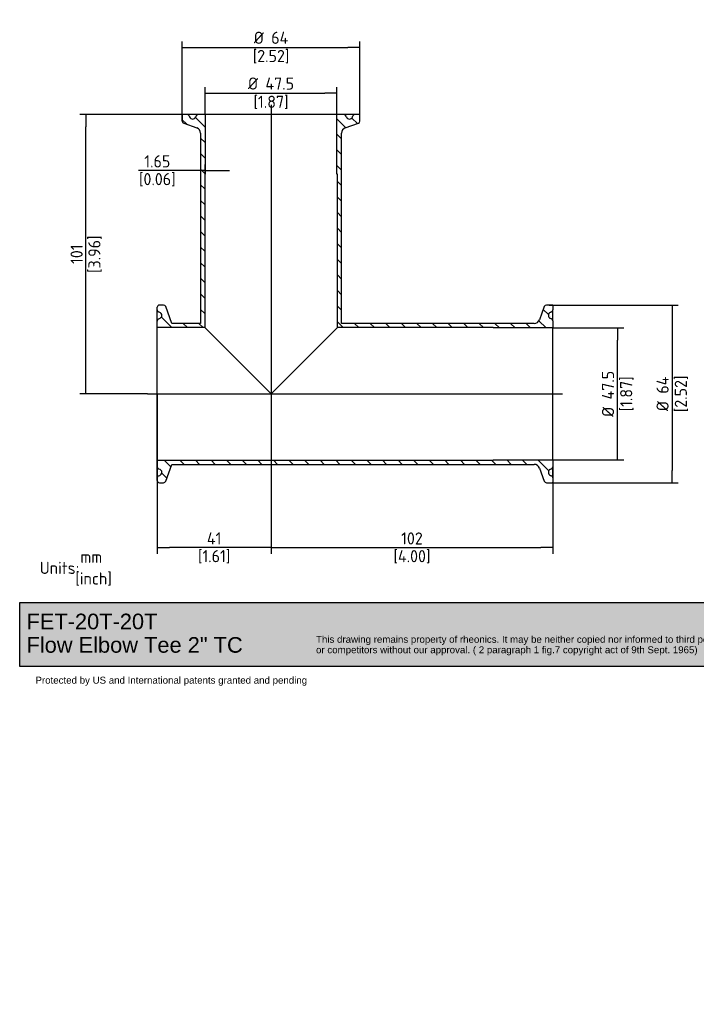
# Paper-space layout 'Invenitec-A4' of a CAD drawing. Header units: millimetres. Extents: x -40 to 256, y -55 to 236.
# Tile 1 of 7: x -40 to 155, y -55 to 228. Entities that reach past the tile are written whole.
import ezdxf
from ezdxf.entities.mleader import LeaderData, LeaderLine
from ezdxf.lldxf.tags import DXFTag
from ezdxf.math import Vec2, Vec3

# ---------------------------------------------------------------- set-up
doc = ezdxf.new("R2010")
doc.units = ezdxf.units.MM
for name, color, linetype in [('Default', 7, 'Continuous'), ('DV2_Default', 7, 'Continuous'), ('FET-20T-20T', 7, 'Continuous')]:
    doc.layers.add(name, color=color, linetype=linetype)
doc.styles.add('SEACAD_Solid_Edge_ISO', font='seiso.ttf')
tags = doc.linetypes.add('CENTER2', pattern=[28.575, 19.05, -3.175, 3.175, -3.175]).pattern_tags.tags
tags[10:11] = [DXFTag(74, 4), DXFTag(75, 0), DXFTag(340, '0'), DXFTag(46, 0.0), DXFTag(50, 0.0), DXFTag(44, 0.0), DXFTag(45, 0.0)]
tags[8:9] = [DXFTag(74, 4), DXFTag(75, 0), DXFTag(340, '0'), DXFTag(46, 0.0), DXFTag(50, 0.0), DXFTag(44, 0.0), DXFTag(45, 0.0)]
tags[6:7] = [DXFTag(74, 4), DXFTag(75, 0), DXFTag(340, '0'), DXFTag(46, 0.0), DXFTag(50, 0.0), DXFTag(44, 0.0), DXFTag(45, 0.0)]
tags[4:5] = [DXFTag(74, 4), DXFTag(75, 0), DXFTag(340, '0'), DXFTag(46, 0.0), DXFTag(50, 0.0), DXFTag(44, 0.0), DXFTag(45, 0.0)]
doc.dimstyles.new('Rheonics_Publish', dxfattribs={"dimtxt": 3.5, "dimasz": 3.5, "dimexe": 1.75, "dimexo": 0, "dimgap": 0.875, "dimtad": 1, "dimdec": 1, "dimlfac": 1.25, "dimdsep": 46, "dimtxsty": 'SEACAD_Solid_Edge_ISO', "dimblk1": '_SE_FILLED', "dimblk2": '_SE_FILLED', "dimsah": 1, "dimcen": 1.75, "dimazin": 0, "dimtfac": 0.5, "dimtdec": 3, "dimtmove": 0, "dimatfit": 3, "dimfxl": 1, "dimarcsym": 0})
picture_1 = doc.add_image_def('image1.jpg', size_in_pixel=(1363, 928))

# ---------------------------------------------------------------- blocks, each defined once
blk = doc.blocks.new('SE4')
at = {"layer": 'FET-20T-20T', "linetype": 'Continuous'}
h = blk.add_hatch(dxfattribs=at)
h.set_pattern_fill('LINE', angle=135, style=0)
edge = h.paths.add_edge_path()
edge.add_arc((48.47, 170.78), 0.64, 23, 90)
edge.add_line((48.47, 171.42), (47.23, 171.42))
edge.add_arc((47.23, 171.26), 0.16, 90, 180)
edge.add_line((47.07, 171.26), (47.07, 169.55))
edge.add_arc((47.71, 169.55), 0.64, 180, 250)
edge.add_line((47.49, 168.95), (51.3, 167.56))
edge.add_arc((50.75, 166.06), 1.6, 0, 70, ccw=False)
edge.add_line((52.35, 166.06), (52.35, 111.26))
edge.add_line((52.35, 111.26), (44.07, 111.26))
edge.add_line((44.07, 111.26), (42.3, 116.12))
edge.add_arc((41.7, 115.9), 0.64, 20, 90)
edge.add_line((41.7, 116.54), (40.51, 116.54))
edge.add_arc((40.51, 115.9), 0.64, 90, 180)
edge.add_line((39.87, 115.9), (39.87, 115.16))
edge.add_arc((40.51, 115.16), 0.64, 180, 247)
edge.add_line((40.26, 114.57), (40.6, 114.43))
edge.add_arc((40.23, 113.54), 0.96, -67, 67, ccw=False)
edge.add_line((40.6, 112.66), (40.26, 112.51))
edge.add_arc((40.51, 111.92), 0.64, 113, 180)
edge.add_line((39.87, 111.92), (39.87, 110.06))
edge.add_line((39.87, 110.06), (53.55, 110.06))
edge.add_line((53.55, 110.06), (53.55, 154.22))
edge.add_line((53.55, 154.22), (53.67, 154.22))
edge.add_line((53.67, 154.22), (53.67, 171.42))
edge.add_line((53.67, 171.42), (51.67, 171.42))
edge.add_arc((51.67, 170.78), 0.64, 90, 157)
edge.add_line((51.08, 171.03), (50.95, 170.73))
edge.add_arc((50.07, 171.1), 0.96, 203, 337, ccw=False)
edge.add_line((49.19, 170.73), (49.06, 171.03))
h = blk.add_hatch(dxfattribs=at)
h.set_pattern_fill('LINE', angle=135, style=0)
edge = h.paths.add_edge_path()
edge.add_arc((96.87, 170.78), 0.64, 90, 157)
edge.add_line((96.28, 171.03), (96.15, 170.73))
edge.add_arc((95.27, 171.1), 0.96, 203, 337, ccw=False)
edge.add_line((94.39, 170.73), (94.26, 171.03))
edge.add_arc((93.67, 170.78), 0.64, 23, 90)
edge.add_line((93.67, 171.42), (91.67, 171.42))
edge.add_line((91.67, 171.42), (91.67, 154.22))
edge.add_line((91.67, 154.22), (91.79, 154.22))
edge.add_line((91.79, 154.22), (91.79, 110.06))
edge.add_line((91.79, 110.06), (136.67, 110.06))
edge.add_line((136.67, 110.06), (136.67, 109.94))
edge.add_line((136.67, 109.94), (153.87, 109.94))
edge.add_line((153.87, 109.94), (153.87, 111.94))
edge.add_arc((153.23, 111.94), 0.64, 0, 67)
edge.add_line((153.48, 112.53), (153.17, 112.66))
edge.add_arc((153.55, 113.54), 0.96, 113, 247, ccw=False)
edge.add_line((153.17, 114.43), (153.48, 114.55))
edge.add_arc((153.23, 115.14), 0.64, 293, 360)
edge.add_line((153.87, 115.14), (153.87, 116.38))
edge.add_arc((153.71, 116.38), 0.16, 0, 90)
edge.add_line((153.71, 116.54), (152, 116.54))
edge.add_arc((152, 115.9), 0.64, 90, 160)
edge.add_line((151.4, 116.12), (150.01, 112.31))
edge.add_arc((148.51, 112.86), 1.6, 270, 340, ccw=False)
edge.add_line((148.51, 111.26), (92.99, 111.26))
edge.add_line((92.99, 111.26), (92.99, 166.06))
edge.add_arc((94.59, 166.06), 1.6, 110, 180, ccw=False)
edge.add_line((94.04, 167.56), (97.85, 168.95))
edge.add_arc((97.63, 169.55), 0.64, 290, 360)
edge.add_line((98.27, 169.55), (98.27, 171.26))
edge.add_arc((98.11, 171.26), 0.16, 0, 90)
edge.add_line((98.11, 171.42), (96.87, 171.42))
h = blk.add_hatch(dxfattribs=at)
h.set_pattern_fill('LINE', angle=135, style=0)
edge = h.paths.add_edge_path()
edge.add_line((136.67, 71.82), (39.87, 71.82))
edge.add_line((39.87, 71.82), (39.87, 69.96))
edge.add_arc((40.51, 69.96), 0.64, 180, 247)
edge.add_line((40.26, 69.37), (40.6, 69.23))
edge.add_arc((40.23, 68.34), 0.96, -67, 67, ccw=False)
edge.add_line((40.6, 67.46), (40.26, 67.31))
edge.add_arc((40.51, 66.72), 0.64, 113, 180)
edge.add_line((39.87, 66.72), (39.87, 65.98))
edge.add_arc((40.51, 65.98), 0.64, 180, 270)
edge.add_line((40.51, 65.34), (41.7, 65.34))
edge.add_arc((41.7, 65.98), 0.64, 270, 340)
edge.add_line((42.3, 65.76), (44.07, 70.62))
edge.add_line((44.07, 70.62), (148.51, 70.62))
edge.add_arc((148.51, 69.02), 1.6, 20, 90, ccw=False)
edge.add_line((150.01, 69.57), (151.4, 65.76))
edge.add_arc((152, 65.98), 0.64, 200, 270)
edge.add_line((152, 65.34), (153.71, 65.34))
edge.add_arc((153.71, 65.5), 0.16, 270, 360)
edge.add_line((153.87, 65.5), (153.87, 66.74))
edge.add_arc((153.23, 66.74), 0.64, 0, 67)
edge.add_line((153.48, 67.33), (153.17, 67.46))
edge.add_arc((153.55, 68.34), 0.96, 113, 247, ccw=False)
edge.add_line((153.17, 69.23), (153.48, 69.35))
edge.add_arc((153.23, 69.94), 0.64, 293, 360)
edge.add_line((153.87, 69.94), (153.87, 71.94))
edge.add_line((153.87, 71.94), (136.67, 71.94))
edge.add_line((136.67, 71.94), (136.67, 71.82))
at = {"layer": 'DV2_Default', "color": 7, "linetype": 'CENTER2'}
for p, q in [((72.67, 174.22), (72.67, 66.8)), ((37.07, 90.94), (156.67, 90.94))]:
    blk.add_line(p, q, dxfattribs=at)
at = {"layer": 'FET-20T-20T', "color": 7, "linetype": 'Continuous'}
for p, q in [((47.07, 171.26), (47.07, 169.55)), ((48.47, 171.42), (47.23, 171.42)), ((51.67, 171.42), (48.47, 171.42)), ((49.06, 171.03), (49.19, 170.73)), ((51.08, 171.03), (50.95, 170.73)), ((53.67, 171.42), (51.67, 171.42)), ((91.67, 171.42), (53.67, 171.42)), ((53.67, 171.42), (53.67, 154.22)), ((91.67, 154.22), (91.67, 171.42)), ((93.67, 171.42), (91.67, 171.42)), ((96.87, 171.42), (93.67, 171.42)), ((94.39, 170.73), (94.26, 171.03)), ((96.15, 170.73), (96.28, 171.03)), ((98.11, 171.42), (96.87, 171.42)), ((98.27, 169.55), (98.27, 171.26)), ((47.49, 168.95), (51.3, 167.56)), ((94.04, 167.56), (97.85, 168.95)), ((52.35, 166.06), (52.35, 111.26)), ((92.99, 111.26), (92.99, 166.06)), ((53.67, 154.22), (53.55, 154.22)), ((53.55, 154.22), (53.55, 110.06)), ((91.79, 154.22), (91.67, 154.22)), ((91.79, 110.06), (91.79, 154.22)), ((41.7, 116.54), (40.51, 116.54)), ((153.71, 116.54), (152, 116.54)), ((153.87, 116.38), (153.87, 115.14)), ((39.87, 115.16), (39.87, 115.9)), ((39.87, 111.92), (39.87, 115.16)), ((40.6, 114.43), (40.26, 114.57)), ((44.07, 111.26), (42.3, 116.12)), ((151.4, 116.12), (150.01, 112.31)), ((153.48, 114.55), (153.17, 114.43)), ((153.87, 111.94), (153.87, 115.14)), ((39.87, 110.06), (39.87, 111.92)), ((40.6, 112.66), (40.26, 112.51)), ((52.35, 111.26), (44.07, 111.26)), ((148.51, 111.26), (92.99, 111.26)), ((153.48, 112.53), (153.17, 112.66)), ((153.87, 111.94), (153.87, 109.94)), ((39.87, 71.82), (39.87, 110.06)), ((53.55, 110.06), (39.87, 110.06)), ((72.67, 90.94), (53.55, 110.06)), ((72.67, 90.94), (91.79, 110.06)), ((136.67, 110.06), (91.79, 110.06)), ((136.67, 109.94), (136.67, 110.06)), ((153.87, 109.94), (136.67, 109.94)), ((153.87, 71.94), (153.87, 109.94)), ((39.87, 71.82), (136.67, 71.82)), ((39.87, 69.96), (39.87, 71.82)), ((136.67, 71.82), (136.67, 71.94)), ((136.67, 71.94), (153.87, 71.94)), ((153.87, 71.94), (153.87, 69.94)), ((39.87, 66.72), (39.87, 69.96)), ((40.26, 69.37), (40.6, 69.23)), ((42.3, 65.76), (44.07, 70.62)), ((44.07, 70.62), (148.51, 70.62)), ((150.01, 69.57), (151.4, 65.76)), ((153.17, 69.23), (153.48, 69.35)), ((153.87, 66.74), (153.87, 69.94)), ((39.87, 65.98), (39.87, 66.72)), ((40.26, 67.31), (40.6, 67.46)), ((40.51, 65.34), (41.7, 65.34)), ((152, 65.34), (153.71, 65.34)), ((153.17, 67.46), (153.48, 67.33)), ((153.87, 66.74), (153.87, 65.5))]:
    blk.add_line(p, q, dxfattribs=at)
for centre, radius, start, end in [((47.23, 171.26), 0.16, 90, 180), ((48.47, 170.78), 0.64, 23, 90), ((50.07, 171.1), 0.96, 203, 337), ((51.67, 170.78), 0.64, 90, 157), ((93.67, 170.78), 0.64, 23, 90), ((95.27, 171.1), 0.96, 203, 337), ((96.87, 170.78), 0.64, 90, 157), ((98.11, 171.26), 0.16, 0, 90), ((47.71, 169.55), 0.64, 180, 250), ((50.75, 166.06), 1.6, 0, 70), ((94.59, 166.06), 1.6, 110, 180), ((97.63, 169.55), 0.64, 290, 0), ((40.51, 115.9), 0.64, 90, 180), ((41.7, 115.9), 0.64, 20, 90), ((152, 115.9), 0.64, 90, 160), ((153.71, 116.38), 0.16, 0, 90), ((40.51, 115.16), 0.64, 180, 247), ((40.23, 113.54), 0.96, 293, 67), ((153.55, 113.54), 0.96, 113, 247), ((153.23, 115.14), 0.64, 293, 0), ((40.51, 111.92), 0.64, 113, 180), ((148.51, 112.86), 1.6, 270, 340), ((153.23, 111.94), 0.64, 0, 67), ((40.51, 69.96), 0.64, 180, 247), ((40.23, 68.34), 0.96, 293, 67), ((148.51, 69.02), 1.6, 20, 90), ((153.55, 68.34), 0.96, 113, 247), ((153.23, 69.94), 0.64, 293, 0), ((40.51, 66.72), 0.64, 113, 180), ((40.51, 65.98), 0.64, 180, 270), ((41.7, 65.98), 0.64, 270, 340), ((152, 65.98), 0.64, 200, 270), ((153.23, 66.74), 0.64, 0, 67), ((153.71, 65.5), 0.16, 270, 0)]:
    blk.add_arc(centre, radius, start, end, dxfattribs=at)
blk = doc.blocks.new('_SE_FILLED')
at = {"color": 0}
blk.add_line((0, 0), (-1, 0), dxfattribs=at)
blk.add_solid([(0, 0), (-1, -0.1665), (-1, 0.1665), (0, 0)], dxfattribs=at)
blk = doc.blocks.new('DMBLK40')
at = {"layer": 'Default', "color": 0, "linetype": 'Continuous', "lineweight": -2, "transparency": 16777216}
for p, q in [((113.92, 139.44), (134.35, 139.44)), ((132.6, 104.94), (132.6, 135.94)), ((113.92, 101.44), (134.35, 101.44))]:
    blk.add_line(p, q, dxfattribs=at)
at = {"layer": 'Defpoints', "color": 0, "linetype": 'Continuous', "transparency": 16777216}
for p in [(113.92, 139.44), (132.6, 139.44), (113.92, 101.44)]:
    blk.add_point(p, dxfattribs=at)
at = {"layer": 'Default', "color": 0, "linetype": 'Continuous', "lineweight": -2, "transparency": 16777216, "xscale": 3.5, "yscale": 3.5, "zscale": 3.5}
for p, rotation in [((132.6, 139.44), 90), ((132.6, 101.44), 270)]:
    blk.add_blockref('_SE_FILLED', p, dxfattribs=dict(at, rotation=rotation))
at = {"layer": 'Default', "color": 0, "linetype": 'Continuous', "transparency": 16777216, "char_height": 3.5, "attachment_point": 5, "rotation": 90, "style": 'SEACAD_Solid_Edge_ISO'}
for s, insert in [('\\A1;%%C 47.5', (129.82, 120.44)), ('[1.87]', (135.24, 120.44))]:
    blk.add_mtext(s, dxfattribs=dict(at, insert=insert))
blk = doc.blocks.new('DMBLK41')
at = {"layer": 'Default', "color": 0, "linetype": 'Continuous', "lineweight": -2, "transparency": 16777216}
for p, q in [((112.9, 146.04), (150.08, 146.04)), ((148.33, 142.54), (148.33, 98.34)), ((112.9, 94.84), (150.08, 94.84))]:
    blk.add_line(p, q, dxfattribs=at)
at = {"layer": 'Defpoints', "color": 0, "linetype": 'Continuous', "transparency": 16777216}
for p in [(112.9, 146.04), (112.9, 94.84), (148.33, 94.84)]:
    blk.add_point(p, dxfattribs=at)
at = {"layer": 'Default', "color": 0, "linetype": 'Continuous', "lineweight": -2, "transparency": 16777216, "xscale": 3.5, "yscale": 3.5, "zscale": 3.5}
for p, rotation in [((148.33, 146.04), 90), ((148.33, 94.84), 270)]:
    blk.add_blockref('_SE_FILLED', p, dxfattribs=dict(at, rotation=rotation))
at = {"layer": 'Default', "color": 0, "linetype": 'Continuous', "transparency": 16777216, "char_height": 3.5, "attachment_point": 5, "rotation": 90, "style": 'SEACAD_Solid_Edge_ISO'}
for s, insert in [('\\A1;%%C 64', (145.54, 120.44)), ('[2.52]', (150.97, 120.44))]:
    blk.add_mtext(s, dxfattribs=dict(at, insert=insert))
blk = doc.blocks.new('DMBLK42')
at = {"layer": 'Default', "color": 0, "linetype": 'Continuous', "lineweight": -2, "transparency": 16777216}
for p, q in [((13.72, 200.92), (13.72, 208.82)), ((51.72, 200.92), (51.72, 208.82)), ((17.22, 207.07), (48.22, 207.07))]:
    blk.add_line(p, q, dxfattribs=at)
at = {"layer": 'Defpoints', "color": 0, "linetype": 'Continuous', "transparency": 16777216}
for p in [(51.72, 207.07), (13.72, 200.92), (51.72, 200.92)]:
    blk.add_point(p, dxfattribs=at)
at = {"layer": 'Default', "color": 0, "linetype": 'Continuous', "lineweight": -2, "transparency": 16777216, "xscale": 3.5, "yscale": 3.5, "zscale": 3.5, "rotation": 180}
blk.add_blockref('_SE_FILLED', (13.72, 207.07), dxfattribs=at)
at = {"layer": 'Default', "color": 0, "linetype": 'Continuous', "lineweight": -2, "transparency": 16777216, "xscale": 3.5, "yscale": 3.5, "zscale": 3.5}
blk.add_blockref('_SE_FILLED', (51.72, 207.07), dxfattribs=at)
at = {"layer": 'Default', "color": 0, "linetype": 'Continuous', "transparency": 16777216, "char_height": 3.5, "attachment_point": 5, "style": 'SEACAD_Solid_Edge_ISO'}
for s, insert in [('\\A1;%%C 47.5', (32.72, 209.85)), ('[1.87]', (32.72, 204.42))]:
    blk.add_mtext(s, dxfattribs=dict(at, insert=insert))
blk = doc.blocks.new('DMBLK43')
at = {"layer": 'Default', "color": 0, "linetype": 'Continuous', "lineweight": -2, "transparency": 16777216}
for p, q in [((-0.08, 120.44), (-0.08, 74.39)), ((32.72, 96.3), (32.72, 74.39)), ((29.22, 76.14), (3.42, 76.14))]:
    blk.add_line(p, q, dxfattribs=at)
at = {"layer": 'Defpoints', "color": 0, "linetype": 'Continuous', "transparency": 16777216}
for p in [(-0.08, 120.44), (32.72, 96.3), (-0.08, 76.14)]:
    blk.add_point(p, dxfattribs=at)
at = {"layer": 'Default', "color": 0, "linetype": 'Continuous', "lineweight": -2, "transparency": 16777216, "xscale": 3.5, "yscale": 3.5, "zscale": 3.5, "rotation": 180}
blk.add_blockref('_SE_FILLED', (-0.08, 76.14), dxfattribs=at)
at = {"layer": 'Default', "color": 0, "linetype": 'Continuous', "lineweight": -2, "transparency": 16777216, "xscale": 3.5, "yscale": 3.5, "zscale": 3.5}
blk.add_blockref('_SE_FILLED', (32.72, 76.14), dxfattribs=at)
at = {"layer": 'Default', "color": 0, "linetype": 'Continuous', "transparency": 16777216, "char_height": 3.5, "attachment_point": 5, "style": 'SEACAD_Solid_Edge_ISO'}
for s, insert in [('\\A1;41', (16.32, 78.78)), ('[1.61]', (16.32, 73.5))]:
    blk.add_mtext(s, dxfattribs=dict(at, insert=insert))
blk = doc.blocks.new('DMBLK44')
at = {"layer": 'Default', "color": 0, "linetype": 'Continuous', "lineweight": -2, "transparency": 16777216}
for p, q in [((113.92, 101.44), (113.92, 74.38)), ((32.72, 96.3), (32.72, 74.38)), ((36.22, 76.13), (110.42, 76.13))]:
    blk.add_line(p, q, dxfattribs=at)
at = {"layer": 'Defpoints', "color": 0, "linetype": 'Continuous', "transparency": 16777216}
for p in [(113.92, 101.44), (32.72, 96.3), (113.92, 76.13)]:
    blk.add_point(p, dxfattribs=at)
at = {"layer": 'Default', "color": 0, "linetype": 'Continuous', "lineweight": -2, "transparency": 16777216, "xscale": 3.5, "yscale": 3.5, "zscale": 3.5, "rotation": 180}
blk.add_blockref('_SE_FILLED', (32.72, 76.13), dxfattribs=at)
at = {"layer": 'Default', "color": 0, "linetype": 'Continuous', "lineweight": -2, "transparency": 16777216, "xscale": 3.5, "yscale": 3.5, "zscale": 3.5}
blk.add_blockref('_SE_FILLED', (113.92, 76.13), dxfattribs=at)
at = {"layer": 'Default', "color": 0, "linetype": 'Continuous', "transparency": 16777216, "char_height": 3.5, "attachment_point": 5, "style": 'SEACAD_Solid_Edge_ISO'}
for s, insert in [('\\A1;102', (73.32, 78.78)), ('[4.00] ', (73.32, 73.49))]:
    blk.add_mtext(s, dxfattribs=dict(at, insert=insert))
blk = doc.blocks.new('DMBLK45')
at = {"layer": 'Default', "color": 0, "linetype": 'Continuous', "lineweight": -2, "transparency": 16777216}
for p, q in [((13.72, 200.92), (-22.41, 200.92)), ((-20.66, 123.94), (-20.66, 197.42)), ((-2.88, 120.44), (-22.41, 120.44))]:
    blk.add_line(p, q, dxfattribs=at)
at = {"layer": 'Defpoints', "color": 0, "linetype": 'Continuous', "transparency": 16777216}
for p in [(-20.66, 200.92), (13.72, 200.92), (-2.88, 120.44)]:
    blk.add_point(p, dxfattribs=at)
at = {"layer": 'Default', "color": 0, "linetype": 'Continuous', "lineweight": -2, "transparency": 16777216, "xscale": 3.5, "yscale": 3.5, "zscale": 3.5}
for p, rotation in [((-20.66, 200.92), 90), ((-20.66, 120.44), 270)]:
    blk.add_blockref('_SE_FILLED', p, dxfattribs=dict(at, rotation=rotation))
at = {"layer": 'Default', "color": 0, "linetype": 'Continuous', "transparency": 16777216, "char_height": 3.5, "attachment_point": 5, "rotation": 90, "style": 'SEACAD_Solid_Edge_ISO'}
for s, insert in [('[3.96] ', (-18.01, 160.68)), ('\\A1;101', (-23.31, 160.68))]:
    blk.add_mtext(s, dxfattribs=dict(at, insert=insert))
blk = doc.blocks.new('DMBLK46')
at = {"layer": 'Default', "color": 0, "linetype": 'Continuous', "lineweight": -2, "transparency": 16777216}
for p, q in [((12.4, 195.56), (12.4, 183.05)), ((8.9, 184.8), (-5.51, 184.8)), ((13.72, 184.8), (12.4, 184.8)), ((13.72, 183.72), (13.72, 186.55)), ((17.22, 184.8), (20.72, 184.8))]:
    blk.add_line(p, q, dxfattribs=at)
at = {"layer": 'Defpoints', "color": 0, "linetype": 'Continuous', "transparency": 16777216}
for p in [(12.4, 195.56), (13.72, 184.8), (13.72, 183.72)]:
    blk.add_point(p, dxfattribs=at)
at = {"layer": 'Default', "color": 0, "linetype": 'Continuous', "lineweight": -2, "transparency": 16777216, "xscale": 3.5, "yscale": 3.5, "zscale": 3.5}
blk.add_blockref('_SE_FILLED', (12.4, 184.8), dxfattribs=at)
at = {"layer": 'Default', "color": 0, "linetype": 'Continuous', "lineweight": -2, "transparency": 16777216, "xscale": 3.5, "yscale": 3.5, "zscale": 3.5, "rotation": 180}
blk.add_blockref('_SE_FILLED', (13.72, 184.8), dxfattribs=at)
at = {"layer": 'Default', "color": 0, "linetype": 'Continuous', "transparency": 16777216, "char_height": 3.5, "attachment_point": 5, "style": 'SEACAD_Solid_Edge_ISO'}
for s, insert in [('\\A1;1.65', (-0.06, 187.44)), ('[0.06]', (-0.06, 182.14))]:
    blk.add_mtext(s, dxfattribs=dict(at, insert=insert))
blk = doc.blocks.new('DMBLK47')
at = {"layer": 'Default', "color": 0, "linetype": 'Continuous', "lineweight": -2, "transparency": 16777216}
for p, q in [((7.12, 199.05), (7.12, 222)), ((58.32, 199.9), (58.32, 222)), ((10.62, 220.25), (54.82, 220.25))]:
    blk.add_line(p, q, dxfattribs=at)
at = {"layer": 'Defpoints', "color": 0, "linetype": 'Continuous', "transparency": 16777216}
for p in [(58.32, 220.25), (7.12, 199.05), (58.32, 199.9)]:
    blk.add_point(p, dxfattribs=at)
at = {"layer": 'Default', "color": 0, "linetype": 'Continuous', "lineweight": -2, "transparency": 16777216, "xscale": 3.5, "yscale": 3.5, "zscale": 3.5, "rotation": 180}
blk.add_blockref('_SE_FILLED', (7.12, 220.25), dxfattribs=at)
at = {"layer": 'Default', "color": 0, "linetype": 'Continuous', "lineweight": -2, "transparency": 16777216, "xscale": 3.5, "yscale": 3.5, "zscale": 3.5}
blk.add_blockref('_SE_FILLED', (58.32, 220.25), dxfattribs=at)
at = {"layer": 'Default', "color": 0, "linetype": 'Continuous', "transparency": 16777216, "char_height": 3.5, "attachment_point": 5, "style": 'SEACAD_Solid_Edge_ISO'}
for s, insert in [('\\A1;%%C 64', (32.72, 223.04)), ('[2.52]', (32.72, 217.61))]:
    blk.add_mtext(s, dxfattribs=dict(at, insert=insert))
blk = doc.blocks.new('_Dot')
at = {"color": 0, "linetype": 'ByBlock', "lineweight": -2}
blk.add_line((-0.5, 0), (-1, 0), dxfattribs=at)
at = {"color": 0, "linetype": 'ByBlock', "const_width": 0.5}
blk.add_lwpolyline([(-0.25, 0, 1), (0.25, 0, 1)], format="xyb", close=True, dxfattribs=at)
blk = doc.blocks.new('Block1')
at = {"layer": 'Default', "linetype": 'Continuous'}
blk.add_hatch(color=7, dxfattribs=at).paths.add_polyline_path([(207.88, 0), (0, 0), (0, -18.48), (207.88, -18.48)])
at = {"layer": 'Default', "color": 7, "linetype": 'Continuous'}
for p, q in [((0, 0), (207.88, 0)), ((0, -18.48), (0, 0)), ((207.88, 0), (207.88, -18.48)), ((207.88, -18.48), (0, -18.48))]:
    blk.add_line(p, q, dxfattribs=at)
image = blk.add_image(picture_1, insert=(217.94, -29.22), size_in_units=(77.52, 52.78))
image.dxf.flags = 7
ml = blk.add_multileader_mtext('Standard', dxfattribs=at)
ml.set_content('{\\pxsm0.9;\\fArial|b0||i0||c0|p34;\\W1.;FET-20T-20T\\PFlow Elbow Tee 2" TC\\P}', color=7)
ml.set_leader_properties()
ml.set_arrow_properties(name='DOT')
ml.build(insert=Vec2(0, 0))
ml.multileader.update_dxf_attribs({"leader_type": 0, "dogleg_length": 0, "arrow_head_size": 4.5})
ctx = ml.context
ctx.base_point, ctx.char_height, ctx.arrow_head_size, ctx.landing_gap_size = Vec3(0.39, -5.53), 4.5, 4.5, 1.57
ctx.mtext.insert = Vec3(1.96, -3.24)
ml = blk.add_multileader_mtext('Standard', dxfattribs=at)
ml.set_content('{\\pxsm0.9;\\fArial|b0||i0||c0|p34;\\W1.;This drawing remains property of rheonics. It may be neither copied nor informed to third persons \\Por competitors without our approval. ( 2 paragraph 1 fig.7 copyright act of 9th Sept. 1965)\\P}', color=7)
ml.set_leader_properties()
ml.set_arrow_properties(name='DOT')
ml.build(insert=Vec2(0, 0))
ml.multileader.update_dxf_attribs({"leader_type": 0, "dogleg_length": 0, "arrow_head_size": 2})
ctx = ml.context
ctx.base_point, ctx.char_height, ctx.arrow_head_size, ctx.landing_gap_size = Vec3(84.7, -10.93), 2, 2, 0.7
ctx.mtext.insert = Vec3(85.4, -9.64)
ml = blk.add_multileader_mtext('Standard', dxfattribs=at)
ml.set_content('{\\pxsm0.9;\\fArial|b0||i0||c0|p34;\\W1.;Protected by US and International patents granted and pending\\P}', color=7)
ml.set_leader_properties()
ml.set_arrow_properties(name='DOT')
ml.build(insert=Vec2(0, 0))
ml.multileader.update_dxf_attribs({"leader_type": 0, "dogleg_length": 0, "arrow_head_size": 2})
ctx = ml.context
ctx.base_point, ctx.char_height, ctx.arrow_head_size, ctx.landing_gap_size = Vec3(3.85, -22.7), 2, 2, 0.7
ctx.mtext.insert = Vec3(4.55, -21.41)

psp = doc.layouts.new('Invenitec-A4')

# ---------------------------------------------------------------- block references
at = {"layer": 'Default'}
psp.add_blockref('SE4', (-39.9486, 29.4978), dxfattribs=at)
at = {"layer": 'Default', "color": 7}
psp.add_blockref('Block1', (-39.7154, 60.3412), dxfattribs=at)

# ---------------------------------------------------------------- dimensions: what is measured, and where the dimension line sits
at = {"layer": 'Default', "color": 7, "linetype": 'Continuous'}
for base, p1, p2, text, override, picture, middle in [((58.3206, 220.2485), (7.1206, 199.0476), (58.3206, 199.9036), '\\A1;%%C <>', {"dimpost": '\\X'}, 'DMBLK47', (32.7206, 220.2485)), ((13.7206, 184.7957), (12.4006, 195.5574), (13.7206, 183.7195), '\\A1;<>', {"dimdec": 2, "dimpost": '\\X'}, 'DMBLK46', (-0.0558, 184.7957)), ((-0.0794, 76.1448), (32.7206, 96.3012), (-0.0794, 120.4395), '\\A1;<>', {"dimdec": 0, "dimpost": '\\X'}, 'DMBLK43', (16.3206, 76.1448)), ((113.9206253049, 76.1299697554), (32.7206253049, 96.3012432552), (113.9206253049, 101.4394884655), '\\A1;<> ', {"dimdec": 0, "dimpost": '\\X'}, 'DMBLK44', (73.3206271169, 76.1299697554))]:
    dim = psp.add_linear_dim(base=base, p1=p1, p2=p2, text=text, dimstyle='Rheonics_Publish', override=override, dxfattribs=at)
    dim.commit()
    dim.dimension.update_dxf_attribs({"geometry": picture, "text_midpoint": middle, "dimtype": 160})
for base, p1, p2, angle, text, override, picture, middle, dimtype in [((51.7206, 207.0679), (13.7206, 200.9195), (51.7206, 200.9195), 0, '\\A1;%%C <>', {"dimpost": '\\X'}, 'DMBLK42', (32.7206, 207.0679), 161), ((-20.6614, 200.9195), (-2.8794, 120.4395), (13.7206, 200.9195), 90, '\\A1;<> ', {"dimdec": 0, "dimpost": '\\X'}, 'DMBLK45', (-20.6614, 160.6795), 160), ((148.3333, 94.8395), (112.9047, 146.0395), (112.9047, 94.8395), 270, '\\A1;%%C <>', {"dimpost": '\\X'}, 'DMBLK41', (148.3333, 120.4395), 161), ((132.5969, 139.4395), (113.9206, 101.4395), (113.9206, 139.4395), 90, '\\A1;%%C <>', {"dimpost": '\\X'}, 'DMBLK40', (132.5969, 120.4395), 161)]:
    dim = psp.add_linear_dim(base=base, p1=p1, p2=p2, angle=angle, text=text, dimstyle='Rheonics_Publish', override=override, dxfattribs=at)
    dim.commit()
    dim.dimension.update_dxf_attribs({"geometry": picture, "text_midpoint": middle, "dimtype": dimtype})

# ---------------------------------------------------------------- leaders
ml = psp.add_multileader_mtext('Standard', dxfattribs=at)
ml.set_content('{\\pxsm0.9;\\fSolid Edge ISO|b0||i0||c0|p34;\\W1.;mm\\P}', color=7)
ml.set_leader_properties()
ml.set_arrow_properties(name='DOT')
ml.build(insert=Vec2(0, 0))
ml.multileader.update_dxf_attribs({"leader_type": 0, "dogleg_length": 0, "arrow_head_size": 3.5})
ctx = ml.context
ctx.base_point, ctx.char_height, ctx.arrow_head_size, ctx.landing_gap_size, ctx.plane_origin = Vec3(-23.448, 73.4759), 3.5, 3.5, 1.225, Vec3(-39.9486, 29.4978)
ctx.mtext.insert = Vec3(-22.223, 75.2259)
ml = psp.add_multileader_mtext('Standard', dxfattribs=at)
ml.set_content('{\\pxsm0.9;\\fSolid Edge ISO|b0||i0||c0|p34;\\W1.;Units:\\P}', color=7)
ml.set_leader_properties()
ml.set_arrow_properties(name='DOT')
ml.build(insert=Vec2(0, 0))
ml.multileader.update_dxf_attribs({"leader_type": 0, "dogleg_length": 0, "arrow_head_size": 3.5})
ctx = ml.context
ctx.base_point, ctx.char_height, ctx.arrow_head_size, ctx.landing_gap_size, ctx.plane_origin = Vec3(-35.169, 70.2782), 3.5, 3.5, 1.225, Vec3(-39.9486, 29.4978)
ctx.mtext.insert = Vec3(-33.944, 72.037)
ml = psp.add_multileader_mtext('Standard', dxfattribs=at)
ml.set_content('{\\pxsm0.9;\\fSolid Edge ISO|b0||i0||c0|p34;\\W1.;[inch]\\P}', color=7)
ml.set_leader_properties()
ml.build(insert=Vec2(0, 0))
ml.multileader.update_dxf_attribs({"dogleg_length": 0, "arrow_head_size": 0.8054})
ctx = ml.context
ctx.base_point, ctx.char_height, ctx.arrow_head_size, ctx.landing_gap_size, ctx.plane_origin = Vec3(-24.9173, 67.2327), 3.5, 0.8054, 1.225, Vec3(-39.9486, 29.4978)
ctx.mtext.insert = Vec3(-23.6923, 68.988)

doc.saveas('drawing.dxf')
